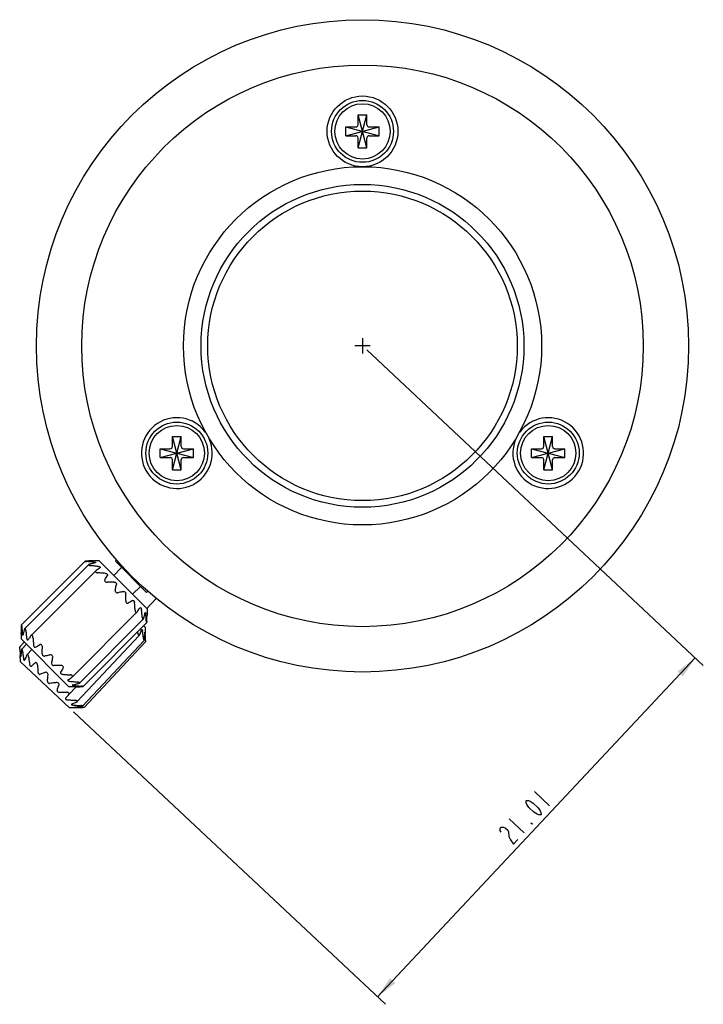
# Model space of a CAD drawing. Header units: millimetres. Extents: x 95 to 411, y 76 to 294.
# Tile 7 of 7: x 318 to 411, y 76 to 209. Entities that reach past the tile are written whole.
import ezdxf

# ---------------------------------------------------------------- set-up
doc = ezdxf.new("R2010")
doc.units = ezdxf.units.MM
doc.header["$LTSCALE"] = 23.1
doc.layers.get('0').update_dxf_attribs({"linetype": 'CONTINUOUS'})
doc.layers.add('02___PRT_ALL_AXES', color=7, linetype='CONTINUOUS')
doc.layers.add('C7122G-0JG_PBL3', color=7, linetype='CONTINUOUS')

# ---------------------------------------------------------------- blocks, each defined once
blk = doc.blocks.new('_FILLED')
at = {"color": 0, "linetype": 'ByBlock'}
blk.add_solid([(0, 0), (-1, 0.167), (-1, -0.167)], dxfattribs=at)

msp = doc.modelspace()

# ---------------------------------------------------------------- linework, layer by layer
at = {"linetype": 'Continuous'}
for p, q in [((365.3851, 164.4559), (411.04432, 121.65397)), ((409.94997, 122.67983), (388.39682, 99.68789)), ((388.14129, 104.53292), (390.18408, 102.61796)), ((384.69437, 100.8559), (386.73715, 98.94095))]:
    msp.add_line(p, q, dxfattribs=at)
at = {"color": 0, "linetype": 'Continuous'}
for p, q in [((325.59172, 115.36641), (367.93802, 75.67007)), ((366.84367, 76.69594), (388.39682, 99.68789))]:
    msp.add_line(p, q, dxfattribs=at)
at = {"linetype": 'Continuous'}
for points in [[(389.0351, 101.3923), (388.72125, 101.39867), (388.47921, 101.48164), (388.06693, 101.72419), (387.38599, 102.36251), (387.11734, 102.75827), (387.01893, 102.99446), (386.99232, 103.30724), (387.30616, 103.30087), (387.54821, 103.2179), (387.96049, 102.97535), (388.6414, 102.33703), (388.91005, 101.94127), (389.00849, 101.70508), (389.0351, 101.3923)], [(387.88612, 100.16662), (387.81432, 100.09001), (387.64408, 100.2496), (387.88612, 100.16662)], [(383.59863, 99.00465), (383.5002, 99.24084), (383.47359, 99.55363), (383.61722, 99.70684), (383.93106, 99.70047), (384.17311, 99.61749), (384.51356, 99.29834), (384.612, 99.06215)], [(384.612, 99.06215), (384.66522, 98.43657), (384.86207, 97.96421), (385.30094, 97.40886), (385.87544, 98.0217)]]:
    msp.add_lwpolyline(points, dxfattribs=at)
at = {"layer": '02___PRT_ALL_AXES', "linetype": 'Continuous'}
for p, q in [((364.80145, 166.05303), (364.80145, 163.95303)), ((365.85145, 165.00303), (363.75145, 165.00303))]:
    msp.add_line(p, q, dxfattribs=at)
at = {"layer": 'C7122G-0JG_PBL3', "color": 7, "linetype": 'Continuous'}
for p, q in [((364.20145, 191.85303), (365.40145, 196.35303)), ((364.20145, 195.00289), (364.20145, 196.35303)), ((365.40145, 191.85303), (364.20145, 196.35303)), ((364.20145, 196.35303), (365.40145, 196.35303)), ((365.40145, 195.00266), (365.40145, 196.35303)), ((362.55145, 193.50303), (362.55145, 194.70303)), ((362.55145, 194.70303), (367.05145, 193.50303)), ((362.55145, 193.50303), (367.05145, 194.70303)), ((362.55145, 194.70303), (363.90182, 194.70303)), ((365.70131, 194.70303), (367.05145, 194.70303)), ((367.05145, 193.50303), (367.05145, 194.70303)), ((362.55145, 193.50303), (363.90159, 193.50303)), ((364.20145, 191.85303), (364.20145, 193.2034)), ((365.40145, 191.85303), (365.40145, 193.20317)), ((365.70108, 193.50303), (367.05145, 193.50303)), ((364.20145, 191.85303), (365.40145, 191.85303)), ((340.20011, 148.20303), (339.00011, 152.70303)), ((339.00011, 151.35289), (339.00011, 152.70303)), ((339.00011, 148.20303), (340.20011, 152.70303)), ((339.00011, 152.70303), (340.20011, 152.70303)), ((340.20011, 151.35266), (340.20011, 152.70303)), ((389.40279, 152.70303), (390.60279, 152.70303)), ((390.60279, 148.20303), (389.40279, 152.70303)), ((389.40279, 151.35289), (389.40279, 152.70303)), ((389.40279, 148.20303), (390.60279, 152.70303)), ((390.60279, 151.35266), (390.60279, 152.70303)), ((337.35011, 149.85303), (337.35011, 151.05303)), ((337.35011, 151.05303), (338.70048, 151.05303)), ((337.35011, 151.05303), (341.85011, 149.85303)), ((337.35011, 149.85303), (341.85011, 151.05303)), ((340.49997, 151.05303), (341.85011, 151.05303)), ((341.85011, 149.85303), (341.85011, 151.05303)), ((387.75279, 149.85303), (392.25279, 151.05303)), ((387.75279, 151.05303), (389.10316, 151.05303)), ((387.75279, 151.05303), (392.25279, 149.85303)), ((387.75279, 149.85303), (387.75279, 151.05303)), ((390.90265, 151.05303), (392.25279, 151.05303)), ((392.25279, 149.85303), (392.25279, 151.05303)), ((337.35011, 149.85303), (338.70025, 149.85303)), ((340.49974, 149.85303), (341.85011, 149.85303)), ((387.75279, 149.85303), (389.10293, 149.85303)), ((390.90242, 149.85303), (392.25279, 149.85303)), ((339.00011, 148.20303), (339.00011, 149.5534)), ((340.20011, 148.20303), (340.20011, 149.55317)), ((389.40279, 148.20303), (389.40279, 149.5534)), ((390.60279, 148.20303), (390.60279, 149.55317)), ((339.00011, 148.20303), (340.20011, 148.20303)), ((389.40279, 148.20303), (390.60279, 148.20303)), ((327.15125, 135.77919), (318.52437, 127.1687)), ((327.65359, 135.32399), (318.97863, 126.66549)), ((328.35138, 135.83599), (328.35775, 135.83621)), ((328.35144, 135.83599), (328.3598, 135.83622)), ((329.08105, 135.83553), (328.3598, 135.83622)), ((329.08105, 135.83553), (335.56611, 129.33812)), ((332.11367, 134.92048), (331.052, 133.86083)), ((331.44461, 135.94814), (331.26594, 135.76981)), ((331.26594, 135.76981), (335.50455, 131.52314)), ((328.59806, 134.46885), (319.83197, 125.7194)), ((328.62517, 134.49125), (328.59801, 134.46879)), ((328.62517, 134.49125), (328.68222, 134.5309)), ((329.13073, 134.83944), (329.17486, 134.86943)), ((334.65683, 132.37248), (333.59516, 131.31283)), ((335.68322, 131.70147), (335.50455, 131.52314)), ((336.79673, 130.74229), (335.52051, 129.38088)), ((334.19852, 128.85774), (325.43242, 120.10829)), ((334.19846, 128.85768), (334.22097, 128.88481)), ((334.26059, 128.94167), (334.22097, 128.88481)), ((334.3223, 129.03023), (334.26073, 128.94178)), ((335.41462, 128.39999), (335.40977, 128.45745)), ((335.56543, 128.61688), (335.56518, 128.60846)), ((335.56518, 128.60846), (335.56542, 128.61483)), ((335.56611, 129.33812), (335.56543, 128.61688)), ((335.05186, 127.91164), (326.37689, 119.25315)), ((335.50611, 127.40843), (326.87924, 118.79794)), ((335.10528, 127.00837), (335.30251, 126.82348)), ((335.14854, 128.20241), (335.12978, 128.13161)), ((335.53186, 127.63402), (335.52898, 127.5743)), ((318.46506, 125.96026), (318.46437, 125.23901)), ((318.46506, 125.96026), (318.4653, 125.96868)), ((318.4653, 125.96868), (318.46506, 125.96231)), ((319.80952, 125.69233), (319.7699, 125.63547)), ((319.83202, 125.71945), (319.80952, 125.69233)), ((334.51042, 125.71822), (326.0957, 116.74176)), ((334.61501, 125.96315), (334.59188, 125.90086)), ((335.30252, 126.82347), (335.32456, 126.14103)), ((318.91172, 124.81966), (318.28365, 124.14966)), ((318.46437, 125.23901), (324.94944, 118.74161)), ((319.20251, 124.54707), (318.56078, 123.8625)), ((319.46036, 125.18743), (319.43029, 125.14336)), ((335.16461, 125.04006), (326.81466, 116.1327)), ((335.36532, 124.83211), (327.03513, 115.94583)), ((335.35992, 125.04639), (335.36466, 124.89964)), ((335.3601, 125.02558), (335.36466, 124.89963)), ((318.30514, 123.84761), (318.29939, 123.94632)), ((318.31983, 122.98239), (318.34645, 122.15829)), ((318.43787, 122.97666), (318.43258, 122.92201)), ((319.91299, 123.78763), (319.28212, 123.11464)), ((318.34646, 122.15828), (325.04385, 115.88)), ((325.2597, 119.98484), (325.34827, 120.04624)), ((325.34827, 120.04624), (325.40531, 120.08589)), ((325.40531, 120.08589), (325.43248, 120.10834)), ((325.88786, 118.89131), (325.83037, 118.89607)), ((326.08594, 119.15701), (326.15685, 119.17581)), ((324.61945, 117.33289), (324.84449, 117.57168)), ((324.84449, 117.57168), (324.96413, 117.69865)), ((325.67274, 118.74092), (324.94944, 118.74161)), ((324.96413, 117.69865), (325.94694, 118.74707)), ((325.67905, 118.74115), (325.67069, 118.74092)), ((325.6791, 118.74115), (325.67274, 118.74092)), ((326.65357, 118.77246), (326.71333, 118.77538)), ((324.51407, 117.22109), (324.61945, 117.33289)), ((325.85802, 116.62157), (325.91878, 116.64884)), ((325.72631, 115.90203), (325.04386, 115.87999)), ((326.9677, 115.94213), (326.82097, 115.93739)), ((326.9677, 115.94213), (326.84172, 115.93855))]:
    msp.add_line(p, q, dxfattribs=at)
for centre, radius in [((364.80145, 165.00303), 44.25), ((364.80145, 165.00303), 38.1), ((364.80145, 194.10303), 4.8), ((364.80145, 194.10303), 4.2), ((364.80145, 194.10303), 3.75), ((364.80145, 165.00303), 24.3), ((364.80145, 165.00303), 21.9), ((364.80145, 165.00303), 21), ((339.60011, 150.45303), 4.2), ((339.60011, 150.45303), 3.75), ((390.00279, 150.45303), 4.2), ((390.00279, 150.45303), 3.75)]:
    msp.add_circle(centre, radius, dxfattribs=at)
for centre, radius, start, end in [((363.90145, 195.00303), 0.3, 270.0713191, 359.9730088), ((365.70145, 195.00303), 0.3, 180.0713191, 269.9730088), ((363.90145, 193.20303), 0.3, 0.0713191, 89.9730088), ((365.70145, 193.20303), 0.3, 90.0713191, 179.9730088), ((339.60011, 150.45303), 4.8, 36.4670799, 23.5327977), ((390.00279, 150.45303), 4.8, 156.46708, 143.5327976), ((338.70011, 151.35303), 0.3, 270.0713191, 359.9730088), ((340.50011, 151.35303), 0.3, 180.0713191, 269.9730088), ((389.10279, 151.35303), 0.3, 270.0713191, 359.9730088), ((390.90279, 151.35303), 0.3, 180.0713191, 269.9730088), ((338.70011, 149.55303), 0.3, 0.0713191, 89.9730088), ((340.50011, 149.55303), 0.3, 90.0713191, 179.9730088), ((389.10279, 149.55303), 0.3, 0.0713191, 89.9730088), ((390.90279, 149.55303), 0.3, 90.0713191, 179.9730088), ((328.95924, 102.86216), 32.9805, 92.4447029, 92.8539066), ((325.22384, 98.87875), 36.92313, 86.2438718, 86.652387), ((328.80735, 106.41757), 29.42184, 92.0002617, 92.4445281), ((325.59915, 104.48816), 31.30118, 85.3385116, 86.2567481), ((336.13416, 104.12698), 32.34703, 104.6662058, 105.0229256), ((328.69566, 109.62817), 26.2093, 91.5199164, 92.0012144), ((324.48218, 98.49047), 36.85857, 83.7921585, 84.6320679), ((335.18475, 107.75444), 28.59738, 104.2768305, 104.6661184), ((328.61981, 112.48355), 23.35291, 90.997683, 91.5197057), ((334.35324, 111.0238), 25.22394, 103.8525292, 104.2777679), ((325.97873, 109.21461), 26.55952, 84.8117106, 85.3260234), ((327.96273, 150.27858), 14.44783, 270.9932927, 271.2490111), ((327.96923, 149.97869), 14.14787, 271.2491633, 271.5482256), ((333.78071, 113.34003), 22.83799, 103.5974737, 103.8492231), ((333.46895, 114.62815), 21.51269, 103.3845461, 103.5969779), ((325.25928, 105.62286), 29.68398, 82.8172875, 83.7946202), ((365.50544, 81.50992), 64.55365, 124.5335472, 124.7800913), ((326.50867, 98.88577), 35.40907, 85.2766562, 86.124303), ((359.58639, 90.10766), 54.11544, 124.3582984, 124.5313069), ((356.25231, 94.9828), 48.20924, 124.2344366, 124.3571085), ((327.0833, 105.82493), 28.44615, 84.2912602, 85.2792262), ((289.93038, 157.78713), 46.83409, 328.4419345, 329.2689908), ((355.36789, 93.59495), 42.80882, 120.5832338, 121.4880591), ((305.54914, 127.39717), 28.44879, 4.6110478, 5.5998194), ((298.608, 126.83573), 35.4126, 3.7668353, 4.6136764), ((287.75329, 161.40379), 56.71613, 325.1939808, 325.5310135), ((295.67256, 155.96531), 47.10927, 325.5330474, 325.7232041), ((305.34353, 125.57346), 29.6867, 6.0956623, 7.0737928), ((298.20876, 124.80989), 36.86221, 5.2590698, 6.0981815), ((307.50204, 135.49379), 28.59184, 345.2254625, 345.614991), ((312.28082, 134.27449), 23.65996, 345.6001055, 346.4887974), ((309.26124, 126.31417), 26.23643, 4.6858497, 5.0812564), ((305.86534, 126.04113), 29.64329, 4.0871251, 4.564129), ((309.35979, 129.00249), 26.20758, 357.8898868, 358.3718552), ((312.21511, 128.92123), 23.3511, 358.372092, 358.8934382), ((350.02563, 128.19196), 14.46644, 178.6422654, 178.897652), ((349.79807, 128.19704), 14.23883, 178.3440264, 178.6409899), ((351.43792, 125.29815), 32.9805, 177.0372025, 177.4464062), ((355.42841, 129.02597), 36.92313, 183.2387221, 183.6472373), ((303.11384, 136.65486), 33.13105, 344.8704948, 345.0925485), ((302.41482, 125.79405), 33.10265, 3.6469269, 4.088038), ((298.59948, 125.55101), 36.92572, 3.2387329, 3.6467062), ((303.09526, 129.25552), 32.47726, 357.1382596, 357.4487711), ((306.15021, 129.12024), 29.41932, 357.4471301, 357.8908629), ((304.32334, 126.3777), 14.14787, 358.3428835, 358.6419458), ((304.02347, 126.38477), 14.44783, 358.642098, 358.8978164), ((341.81718, 125.65587), 23.35291, 178.3714034, 178.8934261), ((344.67241, 125.57459), 26.2093, 177.8898947, 178.3711927), ((347.88279, 125.45679), 29.42184, 177.446581, 177.8908474), ((349.8183, 128.66132), 31.30118, 183.634361, 184.5525975), ((345.09114, 128.29073), 26.55952, 184.5650857, 185.0793985), ((339.66337, 120.81081), 21.51269, 166.2941312, 166.506563), ((340.95089, 120.49661), 22.83799, 166.041886, 166.2936354), ((343.26603, 119.91968), 25.22394, 165.6133412, 166.0385799), ((346.53381, 119.08195), 28.59738, 165.2249907, 165.6142786), ((350.15946, 118.12565), 32.34703, 164.8681835, 165.2249033), ((355.8181, 129.76689), 36.85857, 185.2590412, 186.0989506), ((348.68425, 129.00335), 29.68398, 186.0964889, 187.0738216), ((372.72066, 88.71144), 64.55365, 145.1110178, 145.3575619), ((295.24769, 121.2187), 39.36131, 6.9818994, 7.2665497), ((299.08671, 139.12667), 37.88851, 339.3840197, 339.569438), ((308.6917, 135.58958), 27.65297, 339.627896, 340.7149148), ((307.70088, 122.35218), 27.53398, 7.7551721, 8.2656725), ((304.57079, 121.92606), 30.69295, 7.2816787, 7.7548929), ((299.18617, 121.24478), 36.12049, 6.4278398, 7.2710457), ((307.07426, 127.81055), 28.24589, 355.1019436, 355.5359767), ((310.23815, 127.56397), 25.0724, 355.5350043, 356.0067158), ((313.0494, 127.36765), 22.25431, 356.0069007, 356.5189139), ((310.63312, 124.24659), 24.73755, 3.4771387, 3.9985666), ((307.69281, 124.06805), 27.68327, 2.9948102, 3.4768908), ((359.26538, 97.99016), 48.20924, 145.5340006, 145.6566725), ((364.13418, 94.64682), 54.11544, 145.3598022, 145.5328107), ((355.41896, 127.74116), 35.40907, 183.7668061, 184.6144529), ((348.47871, 127.17972), 28.44615, 184.6118829, 185.5998489), ((296.58721, 164.43133), 46.83409, 300.6221183, 301.4491746), ((302.43845, 128.21391), 32.89923, 354.7055753, 354.8789256), ((304.42817, 128.03583), 30.90155, 354.8784885, 355.1046772), ((304.38852, 123.89466), 30.99212, 2.5507084, 2.9957547), ((300.73189, 123.73189), 34.65236, 2.1395403, 2.5505052), ((353.00454, 125.84041), 34.75679, 183.2869569, 183.4922261), ((348.31741, 125.54478), 30.06035, 183.4739849, 184.4504814), ((343.54647, 125.17996), 25.27549, 184.4652088, 184.9844446), ((340.7012, 120.78988), 22.37046, 174.0345692, 174.3901998), ((343.15699, 120.53217), 24.83974, 173.5683201, 174.0320604), ((346.32625, 120.17539), 28.02902, 173.1434226, 173.5692978), ((349.83962, 119.75285), 31.56771, 172.7519189, 173.1432887), ((356.87832, 128.13888), 38.48445, 186.7631952, 187.1682258), ((352.96434, 127.64678), 34.53966, 187.1684611, 187.6057089), ((347.79603, 126.94943), 29.32452, 187.5917113, 188.5722353), ((356.77383, 106.47542), 41.02753, 156.1599486, 156.4179747), ((343.65479, 112.11899), 26.74595, 157.178741, 157.3536616), ((345.28431, 111.4333), 28.51386, 157.0131444, 157.1787616), ((349.45281, 109.66106), 33.04345, 156.4019255, 157.0068438), ((355.65951, 127.09378), 36.41571, 186.7307202, 187.5731072), ((348.61235, 126.15557), 29.30637, 187.5706137, 188.5512969), ((211.99838, 237.76342), 158.5695, 312.874768, 313.112415), ((350.40392, 123.2513), 29.74629, 182.9940206, 184.849926), ((360.65491, 98.87193), 42.80882, 148.40305, 149.3078753), ((326.94743, 148.75483), 28.44879, 264.2912897, 265.2800613), ((327.52207, 155.6949), 35.4126, 265.2774327, 266.1242738), ((298.39812, 158.6857), 47.10927, 304.167905, 304.3580617), ((292.9747, 166.61529), 56.71613, 304.3600956, 304.6971283), ((328.77153, 148.95698), 29.6867, 262.8173163, 263.7954468), ((320.05734, 142.03624), 23.65996, 283.4023117, 284.2910036), ((329.54866, 156.09029), 36.86221, 263.7929276, 264.6320393), ((328.02338, 145.04069), 26.23643, 264.8098527, 265.2052594), ((328.30287, 148.43606), 29.64329, 265.3269801, 265.803984), ((318.84712, 146.81733), 28.59184, 284.2761181, 284.6656466), ((317.69439, 151.20773), 33.13105, 284.7985606, 285.0206143), ((324.69483, 146.73529), 28.73832, 267.9499272, 269.391073), ((324.79362, 153.91706), 35.92074, 269.3552384, 269.7649606), ((326.06347, 104.50751), 14.23883, 91.2501192, 91.5470827), ((326.06812, 104.27994), 14.46644, 90.9934571, 91.2488437), ((325.41071, 142.09177), 23.3511, 270.9976709, 271.5190171), ((325.33488, 144.94724), 26.20758, 271.5192539, 272.0012223), ((328.55651, 151.8861), 33.10265, 265.8030711, 266.2441822), ((325.22323, 148.15705), 29.41932, 272.0002462, 272.443979), ((328.8068, 155.70098), 36.92572, 266.2444029, 266.6523762), ((325.09376, 151.21224), 32.47726, 272.442338, 272.7528495), ((327.37581, 146.38992), 29.51484, 264.9138227, 265.8934886), ((327.88914, 153.5172), 36.66058, 265.8909549, 266.7312038), ((314.57877, 141.86965), 27.65297, 292.9850852, 294.072104), ((327.72464, 143.71264), 27.53398, 265.4343275, 265.9448279), ((327.94788, 146.86371), 30.69295, 265.9451071, 266.4183213), ((310.42922, 151.22636), 37.88851, 294.130562, 294.3159803), ((328.28026, 152.28106), 36.12049, 266.4289543, 267.2721602), ((323.06477, 138.05161), 22.25431, 277.1810861, 277.6930993), ((326.02341, 140.66426), 24.73755, 269.7014334, 270.2228613), ((322.68744, 140.84433), 25.0724, 277.6932842, 278.1649957), ((326.01183, 143.60996), 27.68327, 270.2231092, 270.7051898), ((322.23721, 143.98572), 28.24589, 278.1640233, 278.5980564), ((325.97161, 146.91856), 30.99212, 270.7042453, 271.1492916), ((321.84164, 146.61175), 30.90155, 278.5953228, 278.8215115), ((321.53553, 148.58583), 32.89923, 278.8210744, 278.9944247), ((325.89808, 150.57807), 34.65236, 271.1494948, 271.5604597)]:
    msp.add_arc(centre, radius, start, end, dxfattribs=at)
for points, knots in [([(327.15126, 135.77919), (327.15049, 135.77842), (327.14914, 135.77629), (327.15124, 135.7725), (327.15575, 135.76974), (327.16631, 135.76513), (327.18561, 135.76026), (327.21456, 135.75484), (327.2501, 135.74992), (327.30585, 135.74386), (327.3497, 135.74064), (327.37992, 135.73887)], [0, 0, 0, 0, 0.013635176, 0.027228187, 0.048527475, 0.079680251, 0.17123188, 0.297027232, 0.449097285, 0.6206428, 1, 1, 1, 1]), ([(327.31716, 135.80175), (327.29749, 135.80077), (327.26115, 135.79851), (327.21166, 135.79439), (327.17679, 135.78825), (327.15613, 135.78409), (327.15126, 135.77919)], [0, 0, 0, 0, 0.351063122, 0.651455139, 0.876840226, 1, 1, 1, 1]), ([(327.65359, 135.32399), (327.64797, 135.31837), (327.63804, 135.30478), (327.64376, 135.27731), (327.66839, 135.25554), (327.705, 135.23587), (327.75301, 135.21885), (327.82873, 135.19981), (327.88911, 135.19129), (327.93034, 135.1874)], [0, 0, 0, 0, 0.06745722, 0.130842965, 0.2175796, 0.33723054, 0.484045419, 0.648302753, 1, 1, 1, 1]), ([(327.74963, 135.36846), (327.73022, 135.36325), (327.69653, 135.35236), (327.66449, 135.33489), (327.65359, 135.32399)], [0, 0, 0, 0, 0.565883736, 1, 1, 1, 1]), ([(328.38048, 135.66531), (328.40981, 135.66264), (328.45215, 135.65778), (328.50509, 135.64775), (328.53755, 135.63931), (328.56216, 135.62943), (328.57915, 135.61906), (328.58545, 135.60346), (328.57954, 135.59543), (328.57632, 135.59221)], [0, 0, 0, 0, 0.378099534, 0.546406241, 0.691909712, 0.807295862, 0.887621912, 0.941531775, 1, 1, 1, 1]), ([(328.57632, 135.59221), (328.56713, 135.58302), (328.53725, 135.56952), (328.50719, 135.56083), (328.48907, 135.55652)], [0, 0, 0, 0, 0.411173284, 1, 1, 1, 1]), ([(328.97078, 135.07389), (329.01176, 135.06871), (329.07133, 135.05782), (329.14415, 135.03106), (329.19512, 135.00401), (329.2405, 134.94928), (329.21444, 134.90426), (329.20006, 134.88991)], [0, 0, 0, 0, 0.342869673, 0.500785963, 0.638488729, 0.831398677, 1, 1, 1, 1]), ([(328.59806, 134.46885), (328.58766, 134.45847), (328.5697, 134.43547), (328.55622, 134.37102), (328.6075, 134.30679), (328.67837, 134.26596), (328.77328, 134.22993), (328.85035, 134.21737), (328.90204, 134.21385)], [0, 0, 0, 0, 0.089961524, 0.174742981, 0.383263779, 0.526156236, 0.682685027, 1, 1, 1, 1]), ([(329.91288, 134.13), (329.95879, 134.12539), (330.04781, 134.10655), (330.16117, 134.04738), (330.22102, 133.94657), (330.20266, 133.87952), (330.18783, 133.85452)], [0, 0, 0, 0, 0.300078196, 0.586933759, 0.810990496, 1, 1, 1, 1]), ([(329.83819, 133.27593), (329.81855, 133.24394), (329.79623, 133.15491), (329.87397, 133.02486), (330.01478, 132.94962), (330.12478, 132.93417), (330.17781, 132.93565)], [0, 0, 0, 0, 0.194840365, 0.434616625, 0.724543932, 1, 1, 1, 1]), ([(331.09315, 132.94748), (331.0171, 132.94783), (330.71195, 132.94767), (330.40682, 132.94205), (330.17781, 132.93565)], [0, 0, 0, 0, 0.249243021, 1, 1, 1, 1]), ([(331.09315, 132.94748), (331.13595, 132.94729), (331.22534, 132.93287), (331.34219, 132.86389), (331.41036, 132.75228), (331.41284, 132.66993), (331.40581, 132.63423)], [0, 0, 0, 0, 0.255158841, 0.529228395, 0.783083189, 1, 1, 1, 1]), ([(331.24236, 131.86908), (331.25695, 131.93312), (331.31417, 132.18757), (331.36812, 132.44277), (331.40581, 132.63423)], [0, 0, 0, 0, 0.25181771, 1, 1, 1, 1]), ([(331.24236, 131.86908), (331.23214, 131.82428), (331.23423, 131.71983), (331.31548, 131.58064), (331.45451, 131.49913), (331.55896, 131.49684), (331.60378, 131.50697)], [0, 0, 0, 0, 0.229814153, 0.499999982, 0.770185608, 1, 1, 1, 1]), ([(332.36923, 131.66897), (332.30574, 131.6566), (332.04998, 131.6055), (331.79508, 131.55019), (331.60378, 131.50697)], [0, 0, 0, 0, 0.248049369, 1, 1, 1, 1]), ([(332.36923, 131.66897), (332.40496, 131.67593), (332.48734, 131.67329), (332.59881, 131.60488), (332.66754, 131.48789), (332.68178, 131.3985), (332.6819, 131.35572)], [0, 0, 0, 0, 0.216988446, 0.470909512, 0.74492385, 1, 1, 1, 1]), ([(332.66833, 130.4404), (332.67061, 130.51687), (332.67872, 130.82191), (332.6825, 131.12707), (332.6819, 131.35572)], [0, 0, 0, 0, 0.25071095, 1, 1, 1, 1]), ([(332.66833, 130.4404), (332.66674, 130.38737), (332.68199, 130.27734), (332.75696, 130.13639), (332.88686, 130.0584), (332.97593, 130.08056), (333.00796, 130.10013)], [0, 0, 0, 0, 0.27545578, 0.565383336, 0.80515944, 1, 1, 1, 1]), ([(333.58722, 130.44867), (333.61225, 130.46346), (333.67936, 130.48169), (333.78005, 130.42161), (333.83899, 130.30814), (333.85765, 130.21911), (333.86217, 130.1732)], [0, 0, 0, 0, 0.189069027, 0.413197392, 0.70001488, 1, 1, 1, 1]), ([(333.9441, 129.1622), (333.94752, 129.1105), (333.95993, 129.03341), (333.99578, 128.93843), (334.03648, 128.86749), (334.10061, 128.81608), (334.16509, 128.82944), (334.18812, 128.84736), (334.19852, 128.85774)], [0, 0, 0, 0, 0.31731469, 0.473843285, 0.61673608, 0.825256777, 0.910038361, 1, 1, 1, 1]), ([(334.62073, 129.45894), (334.63511, 129.47329), (334.6802, 129.49928), (334.73483, 129.45374), (334.76179, 129.40272), (334.78839, 129.32986), (334.79917, 129.27029), (334.80427, 129.22931)], [0, 0, 0, 0, 0.168659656, 0.361672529, 0.499330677, 0.657213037, 1, 1, 1, 1]), ([(335.28598, 128.74668), (335.29032, 128.76479), (335.29907, 128.79484), (335.31262, 128.82469), (335.32184, 128.83387)], [0, 0, 0, 0, 0.588738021, 1, 1, 1, 1]), ([(335.32184, 128.83387), (335.32507, 128.83708), (335.33311, 128.84295), (335.34871, 128.83664), (335.35904, 128.81961), (335.36887, 128.79498), (335.37724, 128.76251), (335.38717, 128.70956), (335.39195, 128.66722), (335.39456, 128.63789)], [0, 0, 0, 0, 0.058468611, 0.112371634, 0.192780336, 0.308143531, 0.453667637, 0.621902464, 1, 1, 1, 1]), ([(318.52437, 127.16869), (318.51947, 127.16382), (318.51527, 127.14318), (318.50907, 127.10832), (318.50484, 127.05884), (318.50252, 127.0225), (318.5015, 127.00283)], [0, 0, 0, 0, 0.123159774, 0.348544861, 0.648936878, 1, 1, 1, 1]), ([(318.56426, 126.93995), (318.56255, 126.97017), (318.55941, 127.01403), (318.55346, 127.06979), (318.54861, 127.10534), (318.54324, 127.1343), (318.53841, 127.15361), (318.53382, 127.16418), (318.53107, 127.16869), (318.52728, 127.1708), (318.52515, 127.16945), (318.52437, 127.16869)], [0, 0, 0, 0, 0.3793572, 0.550902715, 0.702972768, 0.82876812, 0.920319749, 0.951472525, 0.972771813, 0.986364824, 1, 1, 1, 1]), ([(334.9158, 128.18866), (334.91961, 128.14741), (334.92802, 128.08702), (334.94691, 128.01127), (334.96384, 127.96322), (334.98344, 127.92657), (335.00516, 127.90191), (335.03262, 127.89613), (335.04623, 127.90603), (335.05186, 127.91164)], [0, 0, 0, 0, 0.35169713, 0.515954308, 0.662769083, 0.782420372, 0.86915725, 0.932542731, 1, 1, 1, 1]), ([(335.05186, 127.91164), (335.06278, 127.92253), (335.08031, 127.95453), (335.09127, 127.98819), (335.09651, 128.0076)], [0, 0, 0, 0, 0.434116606, 1, 1, 1, 1]), ([(335.46622, 127.63718), (335.46794, 127.60697), (335.47107, 127.56311), (335.47702, 127.50734), (335.48188, 127.4718), (335.48724, 127.44283), (335.49208, 127.42352), (335.49667, 127.41296), (335.49941, 127.40844), (335.5032, 127.40633), (335.50534, 127.40768), (335.50611, 127.40845)], [0, 0, 0, 0, 0.379357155, 0.550902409, 0.702972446, 0.828767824, 0.920319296, 0.951472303, 0.972771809, 0.986364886, 1, 1, 1, 1]), ([(335.50611, 127.40845), (335.51101, 127.41331), (335.51522, 127.43396), (335.52142, 127.46882), (335.52564, 127.5183), (335.52797, 127.55464), (335.52898, 127.5743)], [0, 0, 0, 0, 0.123160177, 0.348544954, 0.648937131, 1, 1, 1, 1]), ([(318.63592, 125.93925), (318.63853, 125.90992), (318.64331, 125.86757), (318.65324, 125.81461), (318.66162, 125.78214), (318.67145, 125.75751), (318.68179, 125.7405), (318.69738, 125.73417), (318.70542, 125.74006), (318.70865, 125.74327)], [0, 0, 0, 0, 0.378099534, 0.546406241, 0.691909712, 0.807295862, 0.887621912, 0.941531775, 1, 1, 1, 1]), ([(318.70865, 125.74327), (318.71786, 125.75245), (318.73141, 125.7823), (318.74016, 125.81235), (318.74451, 125.83046)], [0, 0, 0, 0, 0.411173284, 1, 1, 1, 1]), ([(318.97862, 126.6655), (318.9677, 126.65461), (318.95017, 126.62261), (318.93922, 126.58894), (318.93397, 126.56954)], [0, 0, 0, 0, 0.434116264, 1, 1, 1, 1]), ([(319.11469, 126.38848), (319.11088, 126.42972), (319.10247, 126.49011), (319.08357, 126.56587), (319.06664, 126.61392), (319.04704, 126.65057), (319.02532, 126.67523), (318.99786, 126.68101), (318.98425, 126.67111), (318.97862, 126.6655)], [0, 0, 0, 0, 0.351697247, 0.515954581, 0.66276946, 0.7824204, 0.869157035, 0.93254278, 1, 1, 1, 1]), ([(320.08639, 125.41493), (320.08297, 125.46663), (320.07056, 125.54373), (320.0347, 125.63871), (319.994, 125.70965), (319.92987, 125.76106), (319.8654, 125.7477), (319.84236, 125.72978), (319.83196, 125.7194)], [0, 0, 0, 0, 0.317314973, 0.473843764, 0.616736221, 0.825257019, 0.910038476, 1, 1, 1, 1]), ([(334.31712, 126.00329), (334.32271, 125.95767), (334.33918, 125.87166), (334.37585, 125.77292), (334.41789, 125.71673), (334.45115, 125.69447), (334.48625, 125.69664), (334.50306, 125.71036), (334.51043, 125.71822)], [0, 0, 0, 0, 0.336803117, 0.641138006, 0.759453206, 0.848229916, 0.921090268, 1, 1, 1, 1]), ([(334.51043, 125.71822), (334.51439, 125.72244), (334.53067, 125.74294), (334.54175, 125.76703), (334.54889, 125.78603)], [0, 0, 0, 0, 0.222134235, 1, 1, 1, 1]), ([(334.79297, 126.45667), (334.7952, 126.46306), (334.80361, 126.48497), (334.81466, 126.50658), (334.82615, 126.51884)], [0, 0, 0, 0, 0.287033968, 1, 1, 1, 1]), ([(334.82615, 126.51884), (334.83059, 126.52358), (334.84003, 126.53178), (334.86815, 126.53605), (334.884, 126.51754), (334.89199, 126.50546)], [0, 0, 0, 0, 0.244256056, 0.455115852, 1, 1, 1, 1]), ([(334.89199, 126.50546), (334.90867, 126.48027), (334.93057, 126.41439), (334.94341, 126.34793), (334.94884, 126.31056)], [0, 0, 0, 0, 0.444451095, 1, 1, 1, 1]), ([(335.26265, 126.01639), (335.26354, 126.03114), (335.26558, 126.05827), (335.26935, 126.09496), (335.27435, 126.12087), (335.27784, 126.13584), (335.28138, 126.13959)], [0, 0, 0, 0, 0.354011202, 0.65348944, 0.876617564, 1, 1, 1, 1]), ([(335.28604, 126.13988), (335.28785, 126.13819), (335.29057, 126.13179), (335.2958, 126.11316), (335.30083, 126.07885), (335.30618, 126.02894), (335.30905, 125.99161), (335.31046, 125.97157)], [0, 0, 0, 0, 0.043500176, 0.116961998, 0.343351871, 0.647430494, 1, 1, 1, 1]), ([(319.22622, 125.34783), (319.23132, 125.30684), (319.24209, 125.24725), (319.26872, 125.17438), (319.29567, 125.12335), (319.35032, 125.07787), (319.39538, 125.10385), (319.40976, 125.1182)], [0, 0, 0, 0, 0.342869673, 0.500785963, 0.638488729, 0.831398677, 1, 1, 1, 1]), ([(320.16832, 124.40394), (320.17283, 124.35801), (320.1915, 124.26897), (320.25047, 124.15549), (320.35116, 124.09545), (320.41824, 124.11369), (320.44327, 124.12846)], [0, 0, 0, 0, 0.300078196, 0.586933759, 0.810990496, 1, 1, 1, 1]), ([(321.36216, 124.13673), (321.36374, 124.18977), (321.3485, 124.2998), (321.27353, 124.44075), (321.14362, 124.51874), (321.05455, 124.49658), (321.02253, 124.47701)], [0, 0, 0, 0, 0.275456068, 0.565383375, 0.805159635, 1, 1, 1, 1]), ([(335.07959, 125.28853), (335.08351, 125.25382), (335.09056, 125.20337), (335.10369, 125.13956), (335.11425, 125.09926), (335.12606, 125.06688), (335.13702, 125.04536), (335.15184, 125.03181), (335.16173, 125.03699), (335.16461, 125.04007)], [0, 0, 0, 0, 0.371037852, 0.540639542, 0.691172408, 0.814385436, 0.902412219, 0.955201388, 1, 1, 1, 1]), ([(335.16461, 125.04007), (335.16977, 125.04559), (335.17767, 125.06292), (335.1899, 125.10883), (335.19462, 125.14904), (335.19732, 125.17818)], [0, 0, 0, 0, 0.158387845, 0.387001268, 1, 1, 1, 1]), ([(335.36466, 124.89963), (335.36495, 124.89059), (335.36521, 124.87462), (335.36645, 124.85346), (335.36505, 124.84082), (335.36653, 124.83344), (335.36532, 124.83211)], [0, 0, 0, 0, 0.401765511, 0.71540422, 0.92009771, 1, 1, 1, 1]), ([(318.28365, 124.14966), (318.28244, 124.14832), (318.28392, 124.14094), (318.28252, 124.1283), (318.28376, 124.10715), (318.28402, 124.09117), (318.28431, 124.08213)], [0, 0, 0, 0, 0.079902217, 0.284595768, 0.598234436, 1, 1, 1, 1]), ([(318.28947, 124.09817), (318.28888, 124.10551), (318.28775, 124.11758), (318.28631, 124.13625), (318.28489, 124.14179), (318.28434, 124.15041), (318.28365, 124.14966)], [0, 0, 0, 0, 0.425792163, 0.745745, 0.940899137, 1, 1, 1, 1]), ([(318.29939, 123.94632), (318.29861, 123.96061), (318.29571, 124.01125), (318.2924, 124.06187), (318.28947, 124.09817)], [0, 0, 0, 0, 0.282203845, 1, 1, 1, 1]), ([(318.36656, 122.9839), (318.36872, 122.95924), (318.37463, 122.90921), (318.37862, 122.86684), (318.39741, 122.79663), (318.40829, 122.80828)], [0, 0, 0, 0, 0.404938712, 0.739235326, 1, 1, 1, 1]), ([(318.40829, 122.80828), (318.41204, 122.81229), (318.41726, 122.82618), (318.42643, 122.86373), (318.43022, 122.89738), (318.43258, 122.92201)], [0, 0, 0, 0, 0.140622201, 0.365876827, 1, 1, 1, 1]), ([(318.56079, 123.86249), (318.5556, 123.85695), (318.54697, 123.84089), (318.53335, 123.79865), (318.52752, 123.76201), (318.52417, 123.73561)], [0, 0, 0, 0, 0.170820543, 0.401212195, 1, 1, 1, 1]), ([(318.66167, 123.60672), (318.65734, 123.64321), (318.64934, 123.69632), (318.63401, 123.76326), (318.62146, 123.80561), (318.60727, 123.83893), (318.59376, 123.86159), (318.57498, 123.8731), (318.56435, 123.8663), (318.56079, 123.86249)], [0, 0, 0, 0, 0.366076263, 0.534287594, 0.683806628, 0.805875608, 0.893072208, 0.948073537, 1, 1, 1, 1]), ([(319.28212, 123.11464), (319.27863, 123.11092), (319.26442, 123.09372), (319.25382, 123.07383), (319.24688, 123.05812)], [0, 0, 0, 0, 0.228911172, 1, 1, 1, 1]), ([(319.49477, 122.82574), (319.48917, 122.87307), (319.47167, 122.96267), (319.43106, 123.06505), (319.38384, 123.12217), (319.34635, 123.14309), (319.30856, 123.13837), (319.29023, 123.1233), (319.28212, 123.11464)], [0, 0, 0, 0, 0.331022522, 0.633123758, 0.751183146, 0.841223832, 0.917576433, 1, 1, 1, 1]), ([(321.34859, 123.22142), (321.34839, 123.29748), (321.34913, 123.60262), (321.35533, 123.90775), (321.36216, 124.13673)], [0, 0, 0, 0, 0.249243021, 1, 1, 1, 1]), ([(321.34859, 123.22142), (321.3487, 123.17862), (321.36295, 123.08921), (321.43171, 122.97222), (321.54318, 122.90384), (321.62554, 122.9012), (321.66125, 122.90816)], [0, 0, 0, 0, 0.255158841, 0.529228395, 0.783083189, 1, 1, 1, 1]), ([(322.4267, 123.07017), (322.36264, 123.05569), (322.10808, 122.99896), (321.85278, 122.94549), (321.66125, 122.90816)], [0, 0, 0, 0, 0.25181771, 1, 1, 1, 1]), ([(322.78813, 122.70805), (322.79834, 122.75286), (322.79625, 122.85731), (322.71501, 122.9965), (322.57597, 123.07801), (322.47153, 123.08029), (322.4267, 123.07017)], [0, 0, 0, 0, 0.229814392, 0.500000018, 0.770185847, 1, 1, 1, 1]), ([(318.7991, 122.57843), (318.80452, 122.54255), (318.81756, 122.47705), (318.84356, 122.4021), (318.87309, 122.36107), (318.89693, 122.34574), (318.92221, 122.34893), (318.93435, 122.3593), (318.93996, 122.36529)], [0, 0, 0, 0, 0.356000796, 0.656260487, 0.766813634, 0.848921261, 0.91949316, 1, 1, 1, 1]), ([(318.93996, 122.36529), (318.94303, 122.36856), (318.95578, 122.38436), (318.96491, 122.40275), (318.97098, 122.4173)], [0, 0, 0, 0, 0.221375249, 1, 1, 1, 1]), ([(319.63177, 121.79787), (319.63868, 121.75199), (319.65482, 121.68449), (319.69329, 121.60443), (319.72918, 121.55733), (319.77135, 121.52757), (319.82967, 121.51689), (319.86926, 121.53882), (319.88878, 121.55694)], [0, 0, 0, 0, 0.318547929, 0.470938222, 0.607240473, 0.721062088, 0.817180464, 1, 1, 1, 1]), ([(320.69823, 121.6976), (320.69529, 121.75254), (320.67922, 121.83605), (320.6321, 121.93614), (320.58392, 121.99861), (320.52651, 122.03917), (320.44903, 122.05612), (320.3951, 122.02907), (320.36984, 122.00543)], [0, 0, 0, 0, 0.294424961, 0.446299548, 0.589134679, 0.712017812, 0.814895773, 1, 1, 1, 1]), ([(322.62467, 121.94291), (322.61764, 121.9072), (322.62013, 121.82481), (322.68833, 121.71321), (322.80518, 121.64426), (322.89455, 121.62985), (322.93733, 121.62965)], [0, 0, 0, 0, 0.216988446, 0.470909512, 0.74492385, 1, 1, 1, 1]), ([(322.62467, 121.94291), (322.63717, 122.00639), (322.68875, 122.26204), (322.74454, 122.51684), (322.78813, 122.70805)], [0, 0, 0, 0, 0.248049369, 1, 1, 1, 1]), ([(323.85267, 121.64148), (323.7762, 121.63935), (323.47115, 121.63181), (323.16597, 121.62861), (322.93733, 121.62965)], [0, 0, 0, 0, 0.25071095, 1, 1, 1, 1]), ([(324.1923, 121.30121), (324.21193, 121.33319), (324.23426, 121.42222), (324.15651, 121.55228), (324.01571, 121.62752), (323.90571, 121.64297), (323.85267, 121.64148)], [0, 0, 0, 0, 0.194840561, 0.434616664, 0.72454422, 1, 1, 1, 1]), ([(320.76413, 120.73636), (320.76796, 120.69188), (320.78785, 120.6023), (320.85777, 120.48795), (320.96707, 120.42581), (321.04405, 120.43329), (321.07528, 120.44469)], [0, 0, 0, 0, 0.273205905, 0.553661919, 0.796572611, 1, 1, 1, 1]), ([(321.75761, 120.70451), (321.70046, 120.68198), (321.47382, 120.59328), (321.2462, 120.50706), (321.07528, 120.44469)], [0, 0, 0, 0, 0.252425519, 1, 1, 1, 1]), ([(322.12688, 120.35835), (322.13155, 120.4074), (322.1192, 120.51489), (322.03448, 120.6533), (321.89622, 120.72976), (321.79704, 120.72006), (321.75761, 120.70451)], [0, 0, 0, 0, 0.248040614, 0.527747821, 0.78663875, 1, 1, 1, 1]), ([(322.05961, 119.52195), (322.064, 119.59136), (322.08305, 119.87042), (322.10698, 120.14913), (322.12688, 120.35835)], [0, 0, 0, 0, 0.248628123, 1, 1, 1, 1]), ([(323.84265, 120.72261), (323.82782, 120.69761), (323.80946, 120.63053), (323.86935, 120.52973), (323.98271, 120.47057), (324.0717, 120.45174), (324.1176, 120.44714)], [0, 0, 0, 0, 0.189069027, 0.413197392, 0.70001488, 1, 1, 1, 1]), ([(325.43242, 120.10829), (325.44282, 120.11866), (325.46079, 120.14167), (325.47427, 120.20612), (325.42298, 120.27034), (325.35212, 120.31118), (325.2572, 120.34721), (325.18014, 120.35977), (325.12844, 120.36328)], [0, 0, 0, 0, 0.089961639, 0.174743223, 0.38326392, 0.526156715, 0.68268531, 1, 1, 1, 1]), ([(322.05961, 119.52195), (322.05713, 119.48268), (322.06841, 119.3968), (322.1417, 119.28432), (322.25956, 119.21839), (322.34716, 119.21083), (322.38736, 119.21471)], [0, 0, 0, 0, 0.232109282, 0.495359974, 0.761789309, 1, 1, 1, 1]), ([(323.2428, 119.31226), (323.17132, 119.30304), (322.88657, 119.26722), (322.6013, 119.23537), (322.38736, 119.21471)], [0, 0, 0, 0, 0.251102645, 1, 1, 1, 1]), ([(323.60842, 118.96953), (323.62301, 119.00783), (323.6303, 119.10513), (323.54571, 119.23663), (323.40185, 119.31126), (323.29282, 119.31872), (323.2428, 119.31226)], [0, 0, 0, 0, 0.207624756, 0.461640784, 0.744554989, 1, 1, 1, 1]), ([(323.36195, 118.30111), (323.38155, 118.35643), (323.46171, 118.57996), (323.54478, 118.80245), (323.60842, 118.96953)], [0, 0, 0, 0, 0.247133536, 1, 1, 1, 1]), ([(324.83042, 119.68722), (324.81604, 119.67287), (324.78997, 119.62782), (324.83541, 119.57311), (324.88638, 119.54605), (324.95918, 119.51931), (325.01873, 119.50842), (325.0597, 119.50325)], [0, 0, 0, 0, 0.168659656, 0.361672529, 0.499330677, 0.657213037, 1, 1, 1, 1]), ([(325.45416, 118.98492), (325.45094, 118.9817), (325.44505, 118.97367), (325.45133, 118.95806), (325.46835, 118.9477), (325.49295, 118.93781), (325.52541, 118.92938), (325.57834, 118.91935), (325.62068, 118.91449), (325.65, 118.91183)], [0, 0, 0, 0, 0.058468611, 0.112371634, 0.192780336, 0.308143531, 0.453667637, 0.621902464, 1, 1, 1, 1]), ([(325.54141, 119.02062), (325.5233, 119.01631), (325.49323, 119.00762), (325.46336, 118.99412), (325.45416, 118.98492)], [0, 0, 0, 0, 0.588738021, 1, 1, 1, 1]), ([(326.3769, 119.25315), (326.38252, 119.25876), (326.39245, 119.27236), (326.38672, 119.29983), (326.3621, 119.32159), (326.32549, 119.34127), (326.27747, 119.35828), (326.20175, 119.37733), (326.14138, 119.38585), (326.10014, 119.38974)], [0, 0, 0, 0, 0.067457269, 0.13084275, 0.217579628, 0.337230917, 0.484045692, 0.64830287, 1, 1, 1, 1]), ([(326.28085, 119.20868), (326.30027, 119.21389), (326.33396, 119.22478), (326.36599, 119.24225), (326.3769, 119.25315)], [0, 0, 0, 0, 0.565883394, 1, 1, 1, 1]), ([(323.36195, 118.30111), (323.35125, 118.27091), (323.3453, 118.19589), (323.41301, 118.09261), (323.531, 118.03177), (323.62163, 118.01701), (323.66677, 118.01536)], [0, 0, 0, 0, 0.19887395, 0.43710247, 0.719617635, 1, 1, 1, 1]), ([(324.96413, 117.69865), (324.98723, 117.72316), (325.01472, 117.77502), (324.99613, 117.84958), (324.95354, 117.90238), (324.88929, 117.94509), (324.78642, 117.98524), (324.70184, 117.99639), (324.64627, 117.99662)], [0, 0, 0, 0, 0.183268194, 0.282355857, 0.402029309, 0.54405374, 0.69764034, 1, 1, 1, 1]), ([(326.87922, 118.79794), (326.87999, 118.79871), (326.88135, 118.80084), (326.87924, 118.80464), (326.87474, 118.80739), (326.86418, 118.81201), (326.84488, 118.81687), (326.81592, 118.8223), (326.78039, 118.82722), (326.72463, 118.83328), (326.68078, 118.8365), (326.65057, 118.83826)], [0, 0, 0, 0, 0.013635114, 0.027228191, 0.048527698, 0.079680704, 0.171232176, 0.297027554, 0.449097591, 0.620642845, 1, 1, 1, 1]), ([(326.71333, 118.77538), (326.73299, 118.77636), (326.76934, 118.77862), (326.81883, 118.78275), (326.8537, 118.78889), (326.87435, 118.79305), (326.87922, 118.79794)], [0, 0, 0, 0, 0.351062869, 0.651455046, 0.876839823, 1, 1, 1, 1]), ([(324.51407, 117.22109), (324.49629, 117.20222), (324.47382, 117.16458), (324.48506, 117.10861), (324.51589, 117.0702), (324.56375, 117.03899), (324.64525, 117.00691), (324.7131, 116.99541), (324.7592, 116.9913)], [0, 0, 0, 0, 0.182649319, 0.275165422, 0.385426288, 0.520317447, 0.673828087, 1, 1, 1, 1]), ([(325.31712, 116.37503), (325.31198, 116.36956), (325.30307, 116.35746), (325.30548, 116.33297), (325.32617, 116.31379), (325.34419, 116.30486), (325.35504, 116.30041)], [0, 0, 0, 0, 0.218740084, 0.411513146, 0.657899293, 1, 1, 1, 1]), ([(325.37701, 116.41215), (325.37079, 116.40951), (325.34946, 116.3997), (325.32861, 116.38728), (325.31712, 116.37503)], [0, 0, 0, 0, 0.287033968, 1, 1, 1, 1]), ([(325.35504, 116.30041), (325.38087, 116.28982), (325.44029, 116.27575), (325.50037, 116.26863), (325.53288, 116.26603)], [0, 0, 0, 0, 0.46118806, 1, 1, 1, 1]), ([(326.0957, 116.74176), (326.10307, 116.74961), (326.11567, 116.76728), (326.11557, 116.80244), (326.09121, 116.8342), (326.03243, 116.87252), (325.93152, 116.90275), (325.84464, 116.91363), (325.79874, 116.91627)], [0, 0, 0, 0, 0.078909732, 0.151770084, 0.240546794, 0.358861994, 0.663196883, 1, 1, 1, 1]), ([(326.03051, 116.699), (326.03712, 116.70198), (326.06047, 116.71341), (326.08283, 116.72804), (326.0957, 116.74176)], [0, 0, 0, 0, 0.278099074, 1, 1, 1, 1]), ([(325.84669, 115.97186), (325.83203, 115.97002), (325.80509, 115.96623), (325.76871, 115.96011), (325.74319, 115.95344), (325.72847, 115.94899), (325.72496, 115.94522)], [0, 0, 0, 0, 0.354011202, 0.65348944, 0.876617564, 1, 1, 1, 1]), ([(325.72497, 115.94055), (325.72677, 115.93886), (325.73333, 115.93655), (325.75227, 115.93253), (325.78682, 115.92973), (325.83697, 115.92761), (325.87441, 115.92715), (325.8945, 115.92705)], [0, 0, 0, 0, 0.043500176, 0.116961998, 0.343351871, 0.647430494, 1, 1, 1, 1]), ([(326.81465, 116.1327), (326.81754, 116.13578), (326.82207, 116.14598), (326.80759, 116.15989), (326.78541, 116.16944), (326.75233, 116.17914), (326.71144, 116.18708), (326.64691, 116.19605), (326.59611, 116.19984), (326.56122, 116.20151)], [0, 0, 0, 0, 0.044798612, 0.097587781, 0.185614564, 0.308827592, 0.459360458, 0.628962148, 1, 1, 1, 1]), ([(326.67894, 116.09115), (326.70784, 116.09572), (326.74766, 116.10303), (326.79269, 116.11819), (326.80948, 116.12719), (326.81465, 116.1327)], [0, 0, 0, 0, 0.612998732, 0.841612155, 1, 1, 1, 1]), ([(327.03513, 115.94583), (327.03388, 115.94454), (327.02641, 115.94554), (327.01389, 115.94333), (326.9927, 115.9432), (326.97675, 115.94242), (326.9677, 115.94213)], [0, 0, 0, 0, 0.07990229, 0.28459578, 0.598234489, 1, 1, 1, 1])]:
    msp.add_open_spline(points, degree=3, knots=knots, dxfattribs=at)
for points in [[(329.20006, 134.88991), (329.1924, 134.88227), (329.18382, 134.87551), (329.17486, 134.86943)], [(334.60019, 129.43377), (334.60629, 129.44272), (334.61306, 129.45129), (334.62073, 129.45894)], [(319.40976, 125.1182), (319.41742, 125.12585), (319.4242, 125.13442), (319.43029, 125.14336)], [(324.85563, 119.70771), (324.84667, 119.70163), (324.83809, 119.69487), (324.83042, 119.68722)]]:
    msp.add_open_spline(points, degree=3, dxfattribs=at)

# ---------------------------------------------------------------- block references
at = {"linetype": 'Continuous', "xscale": 3, "yscale": 3, "zscale": 3, "rotation": 46.84999999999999}
msp.add_blockref('_FILLED', (409.94997, 122.67983), dxfattribs=at)
at = {"color": 0, "linetype": 'Continuous', "xscale": 3, "yscale": 3, "zscale": 3, "rotation": 226.85}
msp.add_blockref('_FILLED', (366.84367, 76.69594), dxfattribs=at)

doc.saveas('drawing.dxf')
